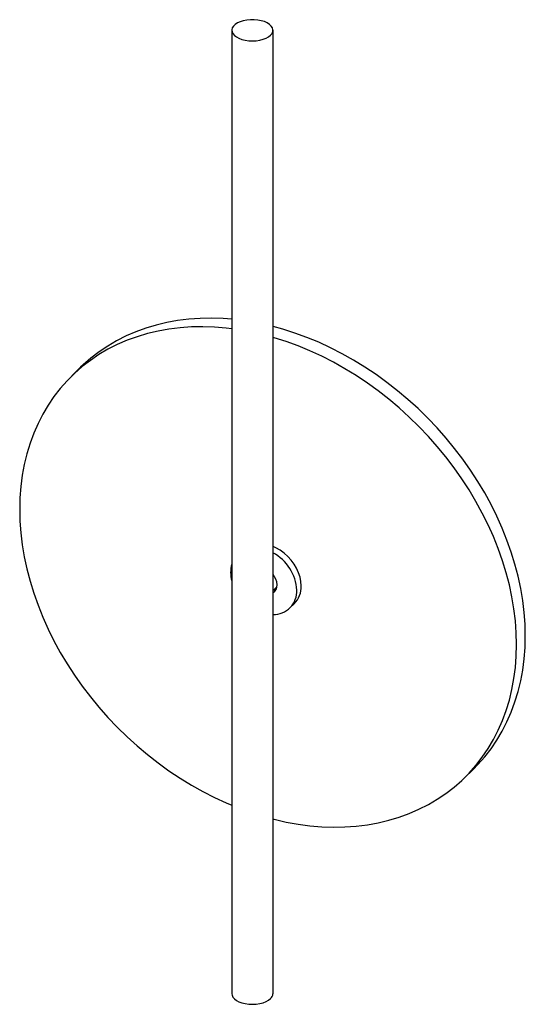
# Paper-space layout '_Trimétrica' of a CAD drawing. Header units: millimetres. Extents: x -334 to -64, y -574 to -48.
import ezdxf

# ---------------------------------------------------------------- set-up
doc = ezdxf.new("R2010")
doc.units = ezdxf.units.MM

psp = doc.layouts.new('_Trimétrica')

# ---------------------------------------------------------------- linework, layer by layer
at = {"color": 7, "linetype": 'Continuous', "lineweight": 25}
for p, q in [((-220.32, -53.98), (-220.32, -568.28)), ((-198.32, -568.28), (-198.32, -53.98)), ((-301.03, -233.89), (-305.69, -238.45)), ((-198.32, -353.04), (-196.26, -351.03)), ((-189.28, -362.38), (-186.95, -360.11)), ((-96.15, -453.14), (-91.48, -448.58))]:
    psp.add_line(p, q, dxfattribs=at)
at = {"color": 7, "linetype": 'Continuous', "lineweight": 25, "flags": 128}
for points in [[(-199.59, -56.63), (-198.83, -55.69), (-198.41, -54.7), (-198.34, -53.68), (-198.62, -52.68), (-199.24, -51.71), (-200.19, -50.82), (-201.43, -50.03), (-202.93, -49.37), (-204.63, -48.86), (-206.48, -48.51), (-208.42, -48.34), (-210.4, -48.34), (-212.33, -48.53), (-214.17, -48.9), (-215.86, -49.43), (-217.33, -50.1), (-218.55, -50.9), (-219.47, -51.8), (-220.06, -52.77), (-220.31, -53.77), (-220.21, -54.79), (-219.75, -55.78), (-218.96, -56.71), (-217.87, -57.55), (-216.49, -58.28), (-214.89, -58.87), (-213.1, -59.3), (-211.2, -59.57), (-209.23, -59.65), (-207.27, -59.55), (-205.37, -59.27), (-203.6, -58.82), (-202.02, -58.22), (-200.67, -57.48), (-199.59, -56.63)], [(-220.32, -208.25), (-224.88, -207.91), (-231.11, -207.71), (-237.25, -207.81), (-243.3, -208.23), (-249.23, -208.96), (-255.05, -210), (-260.73, -211.34), (-266.25, -212.99), (-271.61, -214.94), (-276.8, -217.18), (-281.8, -219.72), (-286.6, -222.53), (-291.19, -225.63), (-295.55, -228.99), (-299.69, -232.61), (-301.03, -233.89)], [(-220.32, -213.33), (-223.26, -212.98), (-229.55, -212.47), (-235.77, -212.26), (-241.92, -212.37), (-247.96, -212.79), (-253.9, -213.52), (-259.72, -214.56), (-265.39, -215.9), (-270.92, -217.55), (-276.28, -219.5), (-281.47, -221.74), (-286.47, -224.27), (-291.27, -227.09), (-295.85, -230.18), (-300.22, -233.54), (-304.35, -237.17), (-308.25, -241.05), (-311.89, -245.17), (-315.27, -249.53), (-318.39, -254.12), (-321.23, -258.91), (-323.79, -263.91), (-326.06, -269.11), (-328.04, -274.48), (-329.73, -280.02), (-331.11, -285.71), (-332.19, -291.54), (-332.96, -297.5), (-333.43, -303.57), (-333.58, -309.74), (-333.43, -315.99), (-332.96, -322.32), (-332.19, -328.69), (-331.11, -335.11), (-329.73, -341.56), (-328.04, -348.01), (-326.06, -354.46), (-323.79, -360.88), (-321.23, -367.28), (-318.39, -373.62), (-315.27, -379.9), (-311.89, -386.09), (-308.25, -392.2), (-304.35, -398.19), (-300.22, -404.07), (-295.85, -409.8), (-291.27, -415.39), (-286.47, -420.81), (-281.47, -426.06), (-276.28, -431.13), (-270.92, -435.99), (-265.39, -440.64), (-259.72, -445.07), (-253.9, -449.27), (-247.96, -453.23), (-241.92, -456.93), (-235.77, -460.38), (-229.55, -463.56), (-223.26, -466.46), (-220.32, -467.71)], [(-63.59, -377.29), (-63.75, -371.04), (-64.21, -364.71), (-64.98, -358.34), (-66.06, -351.92), (-67.45, -345.47), (-69.13, -339.02), (-71.11, -332.57), (-73.38, -326.15), (-75.95, -319.75), (-78.79, -313.41), (-81.9, -307.13), (-85.29, -300.94), (-88.93, -294.83), (-92.82, -288.84), (-96.95, -282.96), (-101.32, -277.23), (-105.91, -271.64), (-110.71, -266.22), (-115.71, -260.97), (-120.89, -255.9), (-126.26, -251.04), (-131.78, -246.39), (-137.46, -241.96), (-143.27, -237.76), (-149.21, -233.8), (-155.26, -230.1), (-161.4, -226.65), (-167.63, -223.47), (-173.92, -220.57), (-180.26, -217.95), (-186.64, -215.61), (-193.05, -213.57), (-198.32, -212.12)], [(-68.26, -381.85), (-68.41, -375.59), (-68.88, -369.27), (-69.65, -362.89), (-70.73, -356.47), (-72.11, -350.03), (-73.8, -343.58), (-75.78, -337.13), (-78.05, -330.7), (-80.61, -324.31), (-83.45, -317.97), (-86.57, -311.69), (-89.95, -305.49), (-93.59, -299.39), (-97.49, -293.39), (-101.62, -287.52), (-105.99, -281.78), (-110.58, -276.19), (-115.37, -270.77), (-120.37, -265.52), (-125.56, -260.46), (-130.92, -255.6), (-136.45, -250.94), (-142.13, -246.51), (-147.94, -242.31), (-153.88, -238.36), (-159.93, -234.65), (-166.07, -231.21), (-172.29, -228.03), (-178.59, -225.12), (-184.93, -222.5), (-191.31, -220.17), (-197.71, -218.13), (-198.32, -217.95)], [(-183.23, -350.6), (-183.39, -348.27), (-183.86, -345.9), (-184.64, -343.53), (-185.7, -341.19), (-187.04, -338.94), (-188.62, -336.81), (-190.43, -334.84), (-192.42, -333.07), (-194.56, -331.52), (-196.82, -330.23), (-198.32, -329.54)], [(-198.13, -352.85), (-197.61, -352.75), (-196.71, -352.45)], [(-91.48, -448.58), (-88.93, -445.98), (-85.29, -441.86), (-81.9, -437.5), (-78.79, -432.91), (-75.95, -428.12), (-73.38, -423.12), (-71.11, -417.92), (-69.13, -412.55), (-67.45, -407.01), (-66.06, -401.32), (-64.98, -395.49), (-64.21, -389.53), (-63.75, -383.46), (-63.59, -377.29)], [(-198.32, -475.05), (-197.71, -475.2), (-191.31, -476.64), (-184.93, -477.78), (-178.59, -478.6), (-172.29, -479.12), (-166.07, -479.32), (-159.93, -479.22), (-153.88, -478.8), (-147.94, -478.07), (-142.13, -477.03), (-136.45, -475.69), (-130.92, -474.04), (-125.56, -472.09), (-120.37, -469.85), (-115.37, -467.31), (-110.58, -464.5), (-105.99, -461.4), (-101.62, -458.04), (-97.49, -454.42), (-93.59, -450.54), (-89.95, -446.41), (-86.57, -442.05), (-83.45, -437.47), (-80.61, -432.67), (-78.05, -427.67), (-75.78, -422.48), (-73.8, -417.11), (-72.11, -411.57), (-70.73, -405.88), (-69.65, -400.05), (-68.88, -394.09), (-68.41, -388.02), (-68.26, -381.85)], [(-220.32, -568.28), (-220.21, -569.09), (-219.75, -570.08), (-218.96, -571.01), (-217.87, -571.85), (-216.49, -572.58), (-214.89, -573.17), (-213.1, -573.6), (-211.2, -573.87), (-209.23, -573.95), (-207.27, -573.85), (-205.37, -573.57), (-203.6, -573.12), (-202.02, -572.52), (-200.67, -571.78), (-199.59, -570.93)]]:
    psp.add_lwpolyline(points, dxfattribs=at)
at = {"color": 7, "linetype": 'Continuous', "lineweight": 25}
for centre, radius, start, end in [((-209.58, -354.2), 24.05, 3.1491, 62.0906), ((-204.21, -343.43), 16.73, 164.3811, 195.6189), ((-205.08, -350.3), 8.91, 1.9512, 40.6265), ((-201.22, -350.2), 5.04, 305.0655, 2.3218), ((-196.34, -350.95), 13.11, 315.7242, 1.5415), ((-198.06, -353.38), 12.5, 268.7864, 2.2866), ((-202.01, -568.14), 3.69, 310.9156, 357.7225)]:
    psp.add_arc(centre, radius, start, end, dxfattribs=at)

doc.saveas('drawing.dxf')
